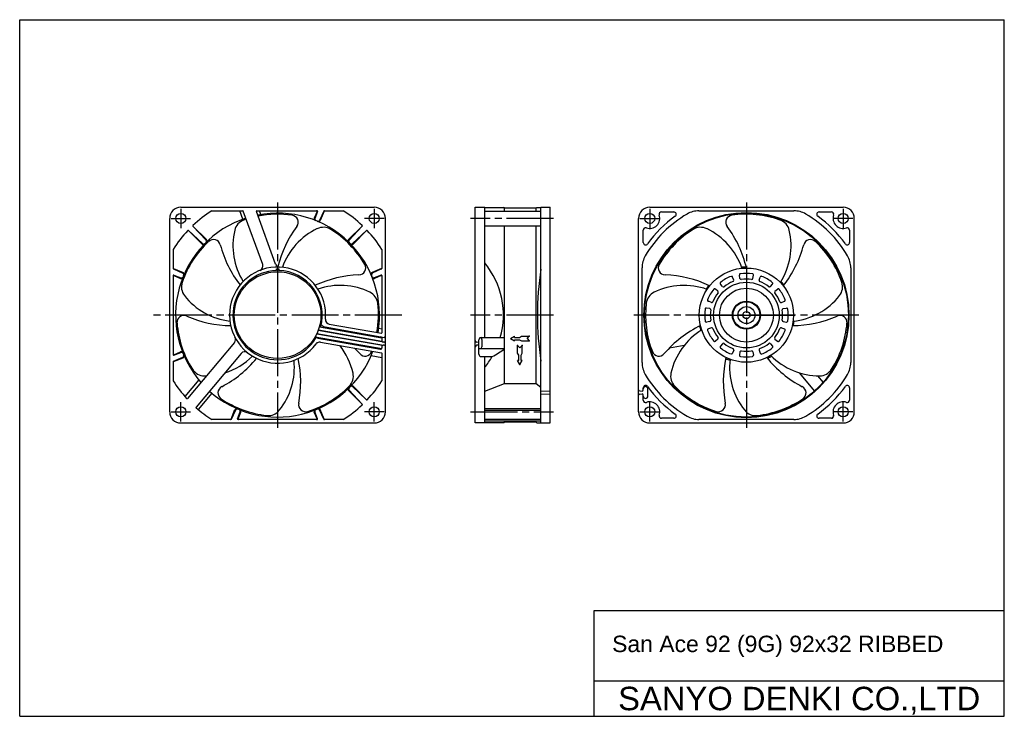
# Model space of a CAD drawing. Header units: millimetres. Extents: x 0 to 420, y 0 to 297.
import ezdxf
from ezdxf.enums import TextEntityAlignment as Align

# ---------------------------------------------------------------- set-up
doc = ezdxf.new("R2010")
doc.units = ezdxf.units.MM
doc.linetypes.add('CENTER', pattern=[27, 20, -2, 3, -2])
doc.linetypes.add('HS', pattern=[0])
doc.styles.get("Standard").update_dxf_attribs({"font": 'arial.ttf'})

msp = doc.modelspace()

# ---------------------------------------------------------------- linework, layer by layer
at = {"color": 7, "linetype": 'HS'}
for p, q in [((0, 297), (420, 297)), ((0, 0), (0, 297)), ((420, 0), (420, 297)), ((245, 45), (420, 45)), ((245, 0), (245, 45)), ((245, 15), (420, 15)), ((0, 0), (420, 0))]:
    msp.add_line(p, q, dxfattribs=at)
at = {"linetype": 'CENTER'}
for p, q in [((110, 219), (110, 123)), ((310, 219), (310, 123)), ((68.75, 216.4), (68.75, 208.1)), ((151.25, 216.4), (151.25, 208.1)), ((268.75, 216.4), (268.75, 208.1)), ((351.25, 216.4), (351.25, 208.1)), ((64.6, 212.25), (72.9, 212.25)), ((155.4, 212.25), (147.1, 212.25)), ((227.65, 212.25), (192.35, 212.25)), ((264.6, 212.25), (272.9, 212.25)), ((355.4, 212.25), (347.1, 212.25)), ((358, 171), (262, 171)), ((68.75, 125.6), (68.75, 133.9)), ((151.25, 125.6), (151.25, 133.9)), ((268.75, 125.6), (268.75, 133.9)), ((351.25, 125.6), (351.25, 133.9)), ((64.6, 129.75), (72.9, 129.75)), ((155.4, 129.75), (147.1, 129.75)), ((192.35, 129.75), (227.65, 129.75)), ((264.6, 129.75), (272.9, 129.75)), ((355.4, 129.75), (347.1, 129.75))]:
    msp.add_line(p, q, dxfattribs=at)
for p, q in [((68.75, 217), (151.25, 217)), ((81.96, 215.5), (95.19, 215.5)), ((95.16, 211.88), (93.84, 215.5)), ((103.66, 192.63), (95.38, 215.37)), ((109.13, 192.79), (100.96, 215.23)), ((101.15, 215.5), (110, 215.5)), ((102.93, 213.92), (102.35, 215.5)), ((110, 215.5), (126.89, 215.5)), ((126.86, 215.22), (125.67, 212.35)), ((127.07, 215.23), (125.94, 212.21)), ((129.68, 215.38), (127.87, 211.41)), ((129.84, 215.38), (128.16, 211.31)), ((129.86, 215.5), (138.04, 215.5)), ((194.35, 125), (194.35, 217)), ((194.35, 217), (198.35, 217)), ((198.35, 161.43), (198.35, 217)), ((198.35, 216.9), (206.52, 216.9)), ((198.35, 215.4), (222.35, 215.4)), ((206.85, 216.7), (206.52, 216.9)), ((206.85, 216.7), (220.35, 216.7)), ((206.85, 215.4), (206.85, 216.7)), ((220.35, 215.4), (220.35, 216.7)), ((220.55, 216.9), (222.35, 216.9)), ((222.35, 171), (222.35, 217)), ((222.35, 217), (226.35, 217)), ((226.35, 139.51), (226.35, 217)), ((268.75, 217), (351.25, 217)), ((273.75, 215), (279.02, 215)), ((289.76, 215.5), (330.24, 215.5)), ((340.98, 215), (346.25, 215)), ((64, 129.75), (64, 212.25)), ((156, 159.91), (156, 212.25)), ((264, 129.75), (264, 212.25)), ((318.31, 213.22), (318.47, 213.67)), ((323.36, 211.9), (323.52, 212.35)), ((356, 129.75), (356, 212.25)), ((72.01, 207.08), (77.79, 201.3)), ((72.02, 207.1), (78.03, 201.5)), ((73.9, 208.98), (79.5, 202.97)), ((73.92, 208.99), (79.7, 203.21)), ((146.08, 208.99), (140.3, 203.21)), ((146.1, 208.98), (140.5, 202.97)), ((147.98, 207.1), (141.97, 201.5)), ((147.99, 207.08), (142.21, 201.3)), ((198.35, 209.1), (222.35, 209.1)), ((206.85, 141.84), (206.85, 209.1)), ((220.35, 141.84), (220.35, 209.1)), ((266, 201.98), (266, 207.25)), ((354, 207.25), (354, 201.98)), ((65.5, 199.04), (65.5, 190.86)), ((154.5, 199.04), (154.5, 190.86)), ((65.62, 190.84), (69.69, 189.16)), ((65.62, 190.68), (69.59, 188.87)), ((109.5, 190.04), (109.5, 190.74)), ((109.5, 190.74), (110.5, 190.74)), ((110.5, 190.74), (110.5, 190.04)), ((154.38, 190.84), (150.31, 189.16)), ((154.38, 190.68), (150.41, 188.87)), ((265.5, 150.76), (265.5, 191.24)), ((354.5, 191.24), (354.5, 150.76)), ((65.5, 187.89), (65.5, 171)), ((65.77, 188.07), (68.79, 186.94)), ((65.78, 187.86), (68.65, 186.67)), ((154.23, 188.07), (151.21, 186.94)), ((154.22, 187.86), (151.35, 186.67)), ((154.5, 187.89), (154.5, 171)), ((304.56, 185.93), (304.09, 187.25)), ((307.24, 186.65), (307, 188.03)), ((312.76, 186.65), (313, 188.03)), ((315.44, 185.93), (315.91, 187.25)), ((297.83, 181.22), (296.75, 182.12)), ((299.78, 183.17), (298.88, 184.25)), ((320.22, 183.17), (321.12, 184.25)), ((322.17, 181.22), (323.25, 182.12)), ((295.07, 176.44), (293.75, 176.91)), ((324.93, 176.44), (326.25, 176.91)), ((294.35, 173.76), (292.97, 174)), ((325.65, 173.76), (327.03, 174)), ((65.5, 171), (65.5, 154.11)), ((154.5, 171), (154.5, 163.46)), ((222.35, 125), (222.35, 171)), ((289.35, 171), (330.65, 171)), ((294.35, 168.24), (292.97, 168)), ((325.65, 168.24), (327.03, 168)), ((127.34, 164.56), (154.52, 159.76)), ((127.39, 164.69), (154.51, 159.91)), ((127.82, 166.04), (154.5, 161.34)), ((130.37, 165.95), (154.09, 161.77)), ((132.08, 167.17), (154.27, 163.26)), ((153.14, 165.39), (154.5, 165.15)), ((295.07, 165.56), (293.75, 165.09)), ((324.93, 165.56), (326.25, 165.09)), ((126.05, 161.79), (154.45, 156.78)), ((126.73, 163.09), (154.76, 158.15)), ((126.79, 163.23), (155.24, 158.21)), ((127.22, 161.22), (153.91, 156.52)), ((154.09, 161.77), (155.41, 161.53)), ((154.5, 161.28), (154.5, 159.86)), ((156, 157.71), (156, 159.91)), ((195.85, 155.22), (195.85, 160.43)), ((195.85, 154.3), (195.85, 160.43)), ((196.85, 161.43), (206.85, 161.43)), ((197.15, 160.59), (197.15, 157.44)), ((209.35, 161), (211.06, 162)), ((209.35, 161), (211.06, 160)), ((211.06, 161.5), (211.06, 162)), ((211.06, 161.5), (213.25, 161.5)), ((211.06, 160), (211.06, 160.5)), ((211.06, 160.5), (213.25, 160.5)), ((213.25, 161.5), (214.07, 162)), ((213.25, 160.5), (214.07, 160)), ((214.07, 162), (217.35, 162)), ((214.07, 160), (217.35, 160)), ((216.4, 161), (217.35, 162)), ((216.4, 161), (217.35, 160)), ((267.61, 163.59), (267.15, 163.51)), ((297.83, 160.78), (296.75, 159.88)), ((322.17, 160.78), (323.25, 159.88)), ((91.56, 159.35), (71.52, 135.47)), ((128.37, 159.5), (154.33, 154.92)), ((154.5, 157.76), (154.5, 157.01)), ((155.5, 159.49), (155, 159.49)), ((155.5, 159.41), (155, 159.41)), ((155.5, 158.21), (155, 158.21)), ((155.5, 158.14), (155, 158.14)), ((155.8, 158.12), (156, 158.08)), ((155.82, 159.53), (156, 159.5)), ((156, 129.75), (156, 157.71)), ((156, 157.69), (156, 157.71)), ((195.85, 159.39), (195.03, 159.42)), ((195.85, 158.19), (195.03, 158.16)), ((195.85, 156.74), (206.85, 156.74)), ((213.35, 157.04), (212.35, 158)), ((212.35, 154.72), (212.35, 158)), ((213.35, 157.04), (214.35, 158)), ((214.35, 154.72), (214.35, 158)), ((269.8, 155.65), (269.33, 155.57)), ((283.46, 158.06), (277.13, 156.94)), ((299.78, 158.83), (298.88, 157.75)), ((304.56, 156.07), (304.09, 154.75)), ((315.44, 156.07), (315.91, 154.75)), ((320.22, 158.83), (321.12, 157.75)), ((65.62, 151.32), (69.59, 153.13)), ((65.62, 151.16), (69.69, 152.84)), ((65.77, 153.93), (68.79, 155.06)), ((65.78, 154.14), (68.65, 155.33)), ((94.44, 154.69), (75.23, 131.79)), ((149.94, 153.77), (154.5, 152.96)), ((154.5, 154.72), (154.5, 142.96)), ((196.85, 153.3), (201.54, 153.3)), ((198.35, 125), (198.35, 153.3)), ((212.85, 153.9), (212.35, 154.72)), ((212.85, 151.71), (212.35, 151.71)), ((213.35, 150), (212.35, 151.71)), ((212.85, 151.71), (212.85, 153.9)), ((213.35, 150), (214.35, 151.71)), ((213.85, 153.9), (214.35, 154.72)), ((213.85, 151.71), (213.85, 153.9)), ((214.35, 151.71), (213.85, 151.71)), ((307.24, 155.35), (307, 153.97)), ((312.76, 155.35), (313, 153.97)), ((65.5, 151.14), (65.5, 142.96)), ((76.36, 143.42), (70.43, 136.34)), ((332.47, 146.45), (339.05, 138.62)), ((340.36, 145.14), (342.72, 142.33)), ((146.08, 133.01), (140.3, 138.79)), ((146.1, 133.02), (140.5, 139.03)), ((147.98, 134.9), (141.97, 140.5)), ((147.99, 134.92), (142.21, 140.7)), ((198.35, 138.61), (206.85, 141.84)), ((206.85, 141.84), (220.35, 141.84)), ((226.35, 125), (226.35, 139.51)), ((264.5, 138.67), (265.5, 138.6)), ((266, 139.05), (266, 140.02)), ((267, 140.7), (267, 140.7)), ((268, 136.7), (268, 139.5)), ((268, 136.5), (268, 139.5)), ((354, 140.02), (354, 134.75)), ((82.01, 137.7), (76.16, 130.73)), ((264.5, 137.32), (265.5, 137.4)), ((266, 134.75), (266, 136.95)), ((90.16, 126.62), (91.84, 130.69)), ((90.32, 126.62), (92.13, 130.59)), ((129.68, 126.62), (127.87, 130.59)), ((129.84, 126.62), (128.16, 130.69)), ((198.35, 131.18), (222.35, 131.18)), ((198.35, 130.48), (222.35, 130.48)), ((90.14, 126.5), (81.96, 126.5)), ((92.93, 126.77), (94.06, 129.79)), ((110, 126.5), (93.11, 126.5)), ((93.14, 126.78), (94.33, 129.65)), ((126.89, 126.5), (110, 126.5)), ((126.86, 126.78), (125.67, 129.65)), ((127.07, 126.77), (125.94, 129.79)), ((138.04, 126.5), (129.86, 126.5)), ((198.35, 126.67), (222.35, 126.67)), ((279.02, 127), (273.75, 127)), ((330.24, 126.5), (289.76, 126.5)), ((346.25, 127), (340.98, 127)), ((68.75, 125), (151.25, 125)), ((198.35, 125), (194.35, 125)), ((198.35, 125.96), (222.35, 125.96)), ((206.52, 125.1), (198.35, 125.1)), ((206.52, 125.1), (206.85, 125.3)), ((206.85, 125.3), (206.85, 125.96)), ((220.35, 125.3), (206.85, 125.3)), ((220.35, 125.3), (220.35, 125.96)), ((220.55, 125.1), (222.35, 125.1)), ((222.35, 125), (226.35, 125)), ((268.75, 125), (351.25, 125))]:
    msp.add_line(p, q)
at = {"ltscale": 0.781569}
for p, q in [((220.35, 216.7), (220.55, 216.9)), ((220.35, 141.84), (222.35, 140.25)), ((220.35, 125.3), (220.55, 125.1))]:
    msp.add_line(p, q, dxfattribs=at)
at = {"color": 7, "linetype": 'CENTER'}
for p, q in [((163.02, 171), (56.98, 171)), ((227.65, 171), (192.35, 171))]:
    msp.add_line(p, q, dxfattribs=at)
at = {"color": 7}
msp.add_line((110, 171), (110, 171), dxfattribs=at)
at = {"ltscale": 0.584462}
for p, q in [((222.35, 138.6), (226.35, 138.65)), ((222.35, 137.4), (226.35, 137.35))]:
    msp.add_line(p, q, dxfattribs=at)
for centre, radius in [((68.75, 212.25), 2.15), ((151.25, 212.25), 2.15), ((268.75, 212.25), 2.15), ((351.25, 212.25), 2.15), ((310, 171), 20.1), ((310, 171), 6), ((68.75, 129.75), 2.15), ((151.25, 129.75), 2.15), ((268.75, 129.75), 2.15), ((351.25, 129.75), 2.15)]:
    msp.add_circle(centre, radius)
at = {"ltscale": 0.781569}
for centre, radius in [((310, 171), 43.75), ((310, 171), 43.5), ((110, 171), 18.5)]:
    msp.add_circle(centre, radius, dxfattribs=at)
at = {"ltscale": 0.844044}
for radius in [14, 11.5, 5.72, 3.62, 1.5]:
    msp.add_circle((310, 171), radius, dxfattribs=at)
for centre, radius, start, end in [((68.75, 212.25), 4.75, 90, 180), ((95.19, 215.3), 0.2, 20, 90), ((101.15, 215.3), 0.2, 90, 200), ((126.67, 215.3), 0.2, 337.5, 90), ((126.89, 215.3), 0.2, 339.5, 90), ((129.86, 215.3), 0.2, 90, 155.5), ((130.03, 215.3), 0.2, 90, 157.5), ((151.25, 212.25), 4.75, 0, 90), ((268.75, 212.25), 4.75, 90, 180), ((273.75, 214), 1, 90, 199.2802), ((346.25, 214), 1, 340.7198, 90), ((351.25, 212.25), 4.75, 0, 90), ((97.58, 205.88), 6, 109.5994, 166.9503), ((110, 171), 43.03, 108.0878, 109.5994), ((110, 171), 43.03, 81.6575, 101.1288), ((115.81, 210.61), 3, 323.4273, 81.6575), ((268.75, 212.25), 4.3, 250.7198, 19.2802), ((304.19, 210.61), 3, 98.3425, 216.5727), ((310, 171), 43.03, 70.4006, 98.3425), ((322.42, 205.88), 6, 13.0497, 70.4006), ((351.25, 212.25), 4.3, 160.7198, 289.2802), ((120.17, 200.65), 29.2, 166.9503, 211.6738), ((156.92, 180.11), 48.19, 143.4273, 166.1077), ((139.52, 181.53), 29.2, 115.5218, 160.2452), ((129.53, 202.46), 6, 58.1708, 115.5218), ((110, 171), 43.03, 30.2289, 58.1708), ((267, 207.25), 1, 70.7198, 180), ((310, 171), 43.03, 121.8292, 149.7711), ((290.47, 202.46), 6, 64.4782, 121.8292), ((280.48, 181.53), 29.2, 18.9466, 64.4782), ((263.08, 180.11), 48.19, 13.1871, 36.5727), ((299.83, 200.65), 29.2, 327.518, 13.0497), ((353, 207.25), 1, 0, 109.2802), ((110, 171), 43.03, 133.086, 161.028), ((82.66, 200.24), 3, 14.8559, 133.086), ((337.34, 200.24), 3, 46.914, 165.1441), ((310, 171), 43.03, 18.972, 46.914), ((132.13, 213.36), 48.19, 194.8559, 217.7527), ((287.87, 213.36), 48.19, 321.7586, 345.1441), ((65.7, 191.03), 0.2, 180, 247.5), ((65.7, 190.86), 0.2, 180, 245.5), ((144.59, 191.15), 3, 271.9988, 30.2289), ((154.3, 191.03), 0.2, 292.5, 0), ((154.3, 190.86), 0.2, 294.5, 0), ((275.41, 191.15), 3, 149.7711, 268.0012), ((65.7, 187.89), 0.2, 69.5, 180), ((65.7, 187.67), 0.2, 67.5, 180), ((74.98, 183.04), 6, 161.028, 218.3789), ((146.37, 140), 48.19, 91.9988, 114.8956), ((154.3, 187.67), 0.2, 0, 112.5), ((154.3, 187.89), 0.2, 0, 110.5), ((273.63, 140), 48.19, 64.6157, 88.0012), ((345.02, 183.04), 6, 321.6211, 18.972), ((136.64, 154.48), 29.2, 64.0932, 108.8166), ((146.77, 175.35), 6, 6.7422, 64.0932), ((273.23, 175.35), 6, 115.9068, 173.2578), ((283.36, 154.48), 29.2, 70.3752, 115.9068), ((93.16, 197.44), 29.2, 218.3789, 263.1023), ((326.84, 197.44), 29.2, 276.0895, 321.6211), ((110, 171), 43.03, 350.0854, 6.7422), ((310, 171), 43.03, 173.2578, 201.1997), ((70.09, 167.85), 3, 66.2845, 184.5146), ((90.68, 214.71), 48.19, 246.2845, 269.1813), ((329.32, 214.71), 48.19, 270.33, 293.7155), ((349.91, 167.85), 3, 355.4854, 113.7155), ((110, 171), 43.03, 184.5146, 212.4565), ((311.56, 123.23), 48.19, 116.0443, 139.4298), ((306.3, 139.87), 29.2, 121.8037, 167.3354), ((310, 171), 43.03, 327.5435, 355.4854), ((110, 171), 45, 345.7488, 345.9358), ((110, 171), 45, 347.7212, 348.1715), ((154, 161.28), 0.5, 0, 80), ((154.3, 163.46), 0.2, 260, 0), ((155, 159.99), 0.5, 180, 270), ((155, 159.91), 0.5, 180, 270), ((155.5, 162.03), 0.5, 260, 0), ((155.5, 159.99), 0.5, 270, 0), ((155.5, 159.91), 0.5, 270, 0), ((195.05, 160.12), 0.7, 180, 268.0908), ((196.85, 160.43), 1, 90, 180), ((196.45, 160.59), 0.7, 0, 100.7571), ((113.7, 139.87), 29.2, 12.6646, 38.5278), ((108.44, 123.23), 48.19, 40.5702, 44.3903), ((147.32, 156.52), 3, 220.5702, 338.8003), ((110, 171), 43.03, 338.8003, 339.1013), ((110, 171), 45, 341.5201, 341.9752), ((110, 171), 45, 343.7716, 343.959), ((154, 157.01), 0.5, 260, 360), ((155, 157.71), 0.5, 90, 180), ((155, 157.64), 0.5, 90, 180), ((155.5, 157.71), 0.5, 0, 90), ((155.5, 157.64), 0.5, 0, 90), ((195.05, 157.46), 0.7, 91.9092, 180), ((196.45, 157.44), 0.7, 270, 0), ((272.68, 156.52), 3, 201.1997, 319.4298), ((65.7, 154.33), 0.2, 180, 292.5), ((65.7, 154.11), 0.2, 180, 290.5), ((65.7, 151.14), 0.2, 114.5, 180), ((63.78, 183.15), 48.19, 297.713, 320.6099), ((78.83, 174.32), 29.2, 287.3285, 314.5309), ((87.97, 148.7), 29.2, 321.2361, 5.9595), ((71.68, 142.44), 48.19, 349.1416, 12.0384), ((154.3, 154.72), 0.2, 0, 80), ((196.85, 154.3), 1, 180, 270), ((348.32, 142.44), 48.19, 167.4729, 190.8584), ((332.03, 148.7), 29.2, 173.2323, 218.7639), ((356.22, 183.15), 48.19, 218.9014, 242.287), ((341.17, 174.32), 29.2, 224.6609, 270.1925), ((65.7, 150.97), 0.2, 112.5, 180), ((78.75, 151.13), 6, 212.4565, 269.8075), ((341.25, 151.13), 6, 270.1925, 327.5435), ((78.83, 174.32), 29.2, 269.8075, 271.5801), ((136.33, 144.96), 6, 315.3137, 12.6646), ((283.67, 144.96), 6, 167.3354, 224.6863), ((87.58, 137.84), 3, 117.713, 235.9432), ((110, 171), 43.03, 287.3718, 315.3137), ((264.5, 139.17), 0.5, 180, 270), ((265.5, 139.1), 0.5, 270, 0), ((267, 139.5), 1, 90, 180), ((267, 139.5), 1, 0, 90), ((310, 171), 43.03, 224.6863, 252.6282), ((332.42, 137.84), 3, 304.0568, 62.287), ((110, 171), 43.03, 235.9432, 263.8851), ((264.5, 136.82), 0.5, 90, 180), ((265.5, 136.9), 0.5, 0, 90), ((267, 136.5), 1, 180, 270), ((267, 134.75), 1, 180, 289.2802), ((267, 136.5), 1, 270, 0), ((310, 171), 43.03, 276.1149, 304.0568), ((353, 134.75), 1, 250.7198, 0), ((106.06, 134.18), 6, 263.8851, 321.2361), ((121.95, 132.8), 3, 169.1416, 287.3718), ((268.75, 129.75), 4.3, 340.7198, 109.2802), ((298.05, 132.8), 3, 252.6282, 10.8584), ((313.94, 134.18), 6, 218.7639, 276.1149), ((351.25, 129.75), 4.3, 70.7198, 199.2802), ((68.75, 129.75), 4.75, 180, 270), ((89.97, 126.7), 0.2, 270, 337.5), ((90.14, 126.7), 0.2, 270, 335.5), ((93.11, 126.7), 0.2, 159.5, 270), ((93.33, 126.7), 0.2, 157.5, 270), ((126.67, 126.7), 0.2, 270, 22.5), ((126.89, 126.7), 0.2, 270, 20.5), ((129.86, 126.7), 0.2, 204.5, 270), ((130.03, 126.7), 0.2, 202.5, 270), ((151.25, 129.75), 4.75, 270, 0), ((268.75, 129.75), 4.75, 180, 270), ((273.75, 128), 1, 160.7198, 270), ((346.25, 128), 1, 270, 19.2802), ((351.25, 129.75), 4.75, 270, 0)]:
    msp.add_arc(centre, radius, start, end)
at = {"ltscale": 0.781569}
for centre, radius, start, end in [((110, 171), 52.6, 122.2199, 133.3299), ((110, 171), 43.5, 350.0845, 101.2254), ((110, 171), 52.6, 46.6701, 57.7801), ((279.02, 214), 1, 305.7748, 90), ((289.76, 205.5), 10, 90, 120.4015), ((330.24, 205.5), 10, 59.5985, 90), ((340.98, 214), 1, 90, 234.2252), ((110, 171), 43.5, 108.1085, 221.2254), ((126.31, 212.08), 0.7, 157.5, 248.3426), ((126.6, 211.96), 0.7, 159.5, 247.9421), ((127.23, 211.7), 0.7, 247.0579, 335.5), ((127.51, 211.58), 0.7, 246.6574, 337.5), ((310, 171), 50, 120.4015, 149.5985), ((310, 171), 52, 125.7748, 144.2252), ((310, 171), 50, 30.4015, 59.5985), ((310, 171), 52, 35.7748, 54.2252), ((110, 171), 52.6, 136.6701, 147.7801), ((71.87, 206.94), 0.2, 45, 136.6951), ((71.88, 206.96), 0.2, 47, 136.6701), ((74.04, 209.12), 0.2, 133.3299, 223), ((74.06, 209.13), 0.2, 133.3049, 225), ((145.94, 209.13), 0.2, 315, 46.6951), ((145.96, 209.12), 0.2, 317, 46.6701), ((148.12, 206.96), 0.2, 43.3299, 133), ((148.13, 206.94), 0.2, 43.3049, 135), ((110, 171), 52.6, 32.2199, 43.3299), ((78.99, 202.49), 0.7, 314.5579, 43), ((79.21, 202.71), 0.7, 314.1574, 45), ((140.79, 202.71), 0.7, 135, 225.8426), ((141.01, 202.49), 0.7, 137, 225.4421), ((267, 201.98), 1, 180, 324.2252), ((353, 201.98), 1, 215.7748, 0), ((78.29, 201.79), 0.7, 225, 315.8426), ((78.51, 202.01), 0.7, 227, 315.4421), ((141.49, 202.01), 0.7, 224.5579, 313), ((141.71, 201.79), 0.7, 224.1574, 315), ((171.4, 171), 34.95, 344.1103, 39.5467), ((275.5, 191.24), 10, 149.5985, 180), ((344.5, 191.24), 10, 0, 30.4015), ((69.42, 188.51), 0.7, 336.6574, 67.5), ((110, 171), 20.5, 355.2637, 323.2254), ((110, 171), 19.05, 91.504, 329.2216), ((101.78, 191.94), 2, 291.4368, 20), ((111.01, 193.48), 2, 200, 267.4298), ((110, 171), 19.05, 344.6097, 88.496), ((150.58, 188.51), 0.7, 112.5, 203.3426), ((345.91, 171), 125.1, 170.9879, 189.0121), ((310, 171), 20.5, 90.2668, 95.7279), ((308.99, 193.48), 2, 272.5702, 295.7894), ((68.92, 187.31), 0.7, 247.5, 338.3426), ((69.04, 187.6), 0.7, 249.5, 337.9421), ((69.3, 188.23), 0.7, 337.0579, 65.5), ((150.7, 188.23), 0.7, 114.5, 202.9421), ((150.96, 187.6), 0.7, 202.0579, 290.5), ((151.08, 187.31), 0.7, 201.6574, 292.5), ((310, 171), 20.5, 38.8383, 44.2994), ((310, 171), 20.5, 141.6954, 147.1565), ((132.42, 169.14), 2, 175.2637, 260), ((310, 171), 20.5, 347.4097, 352.8708), ((110, 171), 19.05, 339.9151, 340.3622), ((130.89, 168.9), 3, 220.6673, 260), ((310, 171), 20.5, 193.124, 198.5851), ((90.03, 160.64), 2, 320, 27.4298), ((110, 171), 19.05, 329.2216, 330.7448), ((126.7, 158.27), 3, 80, 96.4115), ((110, 171), 19.05, 335.1504, 335.6052), ((110, 171), 43.5, 345.602, 345.7954), ((110, 171), 43.5, 347.6425, 348.1085), ((110, 171), 43.5, 228.1085, 339.2204), ((95.97, 153.41), 2, 51.4368, 140), ((128.02, 157.53), 2, 80, 143.2254), ((110, 171), 43.5, 341.2254, 341.6965), ((110, 171), 43.5, 343.5559, 343.7499), ((190.35, 176.42), 25.68, 295.8237, 309.9799), ((68.92, 154.69), 0.7, 21.6574, 112.5), ((69.04, 154.4), 0.7, 22.0579, 110.5), ((69.3, 153.77), 0.7, 294.5, 22.9421), ((69.42, 153.49), 0.7, 292.5, 23.3426), ((171.4, 171), 34.95, 320.4533, 329.5696), ((310, 171), 20.5, 244.5526, 250.0137), ((310, 171), 20.5, 295.9811, 301.4422), ((275.5, 150.76), 10, 180, 210.4015), ((344.5, 150.76), 10, 329.5985, 0), ((110, 171), 52.6, 212.2199, 222.5041), ((110, 171), 52.6, 316.6701, 327.7801), ((310, 171), 50, 210.4015, 239.5985), ((310, 171), 50, 300.4015, 329.5985), ((140.79, 139.29), 0.7, 134.1574, 225), ((141.01, 139.51), 0.7, 134.5579, 223), ((141.49, 139.99), 0.7, 47, 135.4421), ((141.71, 140.21), 0.7, 45, 135.8426), ((267, 140.02), 1, 35.7748, 180), ((310, 171), 52, 215.7748, 234.2252), ((310, 171), 52, 305.7748, 324.2252), ((353, 140.02), 1, 0, 144.2252), ((71.37, 135.6), 0.2, 222.5041, 320), ((148.12, 135.04), 0.2, 227, 316.6701), ((148.13, 135.06), 0.2, 225, 316.6951), ((75.38, 131.66), 0.2, 140, 228.6486), ((110, 171), 52.6, 228.6486, 237.7801), ((92.49, 130.42), 0.7, 66.6574, 157.5), ((92.77, 130.3), 0.7, 67.0579, 155.5), ((93.4, 130.04), 0.7, 339.5, 67.9421), ((93.69, 129.92), 0.7, 337.5, 68.3426), ((126.31, 129.92), 0.7, 111.6574, 202.5), ((126.6, 130.04), 0.7, 112.0579, 200.5), ((127.23, 130.3), 0.7, 24.5, 112.9421), ((127.51, 130.42), 0.7, 22.5, 113.3426), ((110, 171), 52.6, 302.2199, 313.3299), ((145.94, 132.87), 0.2, 313.3049, 45), ((145.96, 132.88), 0.2, 313.3299, 43), ((279.02, 128), 1, 270, 54.2252), ((289.76, 136.5), 10, 239.5985, 270), ((330.24, 136.5), 10, 270, 300.4015), ((340.98, 128), 1, 125.7748, 270)]:
    msp.add_arc(centre, radius, start, end, dxfattribs=at)
at = {"ltscale": 0.844044}
for centre, radius, start, end in [((299.27, 184.57), 0.5, 128.3438, 220), ((310, 171), 17.8, 111.6562, 128.3438), ((310, 171), 15.4, 111.8021, 128.1979), ((303.62, 187.08), 0.5, 20, 111.6562), ((304.09, 185.76), 0.5, 291.8021, 20), ((307.49, 188.12), 0.5, 98.3438, 190), ((307.73, 186.74), 0.5, 190, 278.1979), ((310, 171), 17.8, 81.6562, 98.3438), ((310, 171), 15.4, 81.8021, 98.1979), ((312.27, 186.74), 0.5, 261.8021, 350), ((312.51, 188.12), 0.5, 350, 81.6562), ((315.91, 185.76), 0.5, 160, 248.1979), ((310, 171), 15.4, 51.8021, 68.1979), ((316.38, 187.08), 0.5, 68.3438, 160), ((310, 171), 17.8, 51.6562, 68.3438), ((320.73, 184.57), 0.5, 320, 51.6562), ((310, 171), 17.8, 141.6562, 158.3438), ((296.43, 181.73), 0.5, 50, 141.6562), ((297.5, 180.83), 0.5, 321.8021, 50), ((300.17, 183.5), 0.5, 220, 308.1979), ((319.83, 183.5), 0.5, 231.8021, 320), ((322.5, 180.83), 0.5, 130, 218.1979), ((323.57, 181.73), 0.5, 38.3438, 130), ((310, 171), 17.8, 21.6562, 38.3438), ((293.92, 177.38), 0.5, 158.3438, 250), ((295.24, 176.91), 0.5, 250, 338.1979), ((310, 171), 15.4, 141.8021, 158.1979), ((310, 171), 15.4, 21.8021, 38.1979), ((324.76, 176.91), 0.5, 201.8021, 290), ((326.08, 177.38), 0.5, 290, 21.6562), ((310, 171), 17.8, 171.6562, 188.3438), ((292.88, 173.51), 0.5, 80, 171.6562), ((294.26, 173.27), 0.5, 351.8021, 80), ((310, 171), 15.4, 171.8021, 188.1979), ((325.74, 173.27), 0.5, 100, 188.1979), ((310, 171), 15.4, 351.8021, 8.1979), ((327.12, 173.51), 0.5, 8.3438, 100), ((310, 171), 17.8, 351.6562, 8.3438), ((292.88, 168.49), 0.5, 188.3438, 280), ((294.26, 168.73), 0.5, 280, 8.1979), ((325.74, 168.73), 0.5, 171.8021, 260), ((327.12, 168.49), 0.5, 260, 351.6562), ((293.92, 164.62), 0.5, 110, 201.6562), ((310, 171), 17.8, 201.6562, 218.3438), ((295.24, 165.09), 0.5, 21.8021, 110), ((310, 171), 15.4, 201.8021, 218.1979), ((310, 171), 15.4, 321.8021, 338.1979), ((310, 171), 17.8, 321.6562, 338.3438), ((324.76, 165.09), 0.5, 70, 158.1979), ((326.08, 164.62), 0.5, 338.3438, 70), ((296.43, 160.27), 0.5, 218.3438, 310), ((297.5, 161.17), 0.5, 310, 38.1979), ((322.5, 161.17), 0.5, 141.8021, 230), ((323.57, 160.27), 0.5, 230, 321.6562), ((299.27, 157.43), 0.5, 140, 231.6562), ((310, 171), 17.8, 231.6562, 248.3438), ((300.17, 158.5), 0.5, 51.8021, 140), ((310, 171), 15.4, 231.8021, 248.1979), ((304.09, 156.24), 0.5, 340, 68.1979), ((307.73, 155.26), 0.5, 81.8021, 170), ((310, 171), 15.4, 261.8021, 278.1979), ((312.27, 155.26), 0.5, 10, 98.1979), ((315.91, 156.24), 0.5, 111.8021, 200), ((310, 171), 15.4, 291.8021, 308.1979), ((310, 171), 17.8, 291.6562, 308.3438), ((319.83, 158.5), 0.5, 40, 128.1979), ((320.73, 157.43), 0.5, 308.3438, 40), ((303.62, 154.92), 0.5, 248.3438, 340), ((307.49, 153.88), 0.5, 170, 261.6562), ((310, 171), 17.8, 261.6562, 278.3438), ((312.51, 153.88), 0.5, 278.3438, 10), ((316.38, 154.92), 0.5, 200, 291.6562)]:
    msp.add_arc(centre, radius, start, end, dxfattribs=at)
for p in [(217.35, 162), (217.35, 160), (212.35, 158), (214.35, 158), (213.35, 150), (213.35, 150), (213.35, 150)]:
    msp.add_point(p)

# ---------------------------------------------------------------- texts
at = {"color": 7}
msp.add_text(' San Ace 92 (9G) 92x32 RIBBED', height=7, dxfattribs=at).set_placement((250, 27.29))
at = {"color": 7, "linetype": 'Continuous'}
msp.add_text('SANYO DENKI CO.,LTD', height=10, dxfattribs=at).set_placement((332.5, 7.5), align=Align.MIDDLE_CENTER)

doc.saveas('drawing.dxf')
